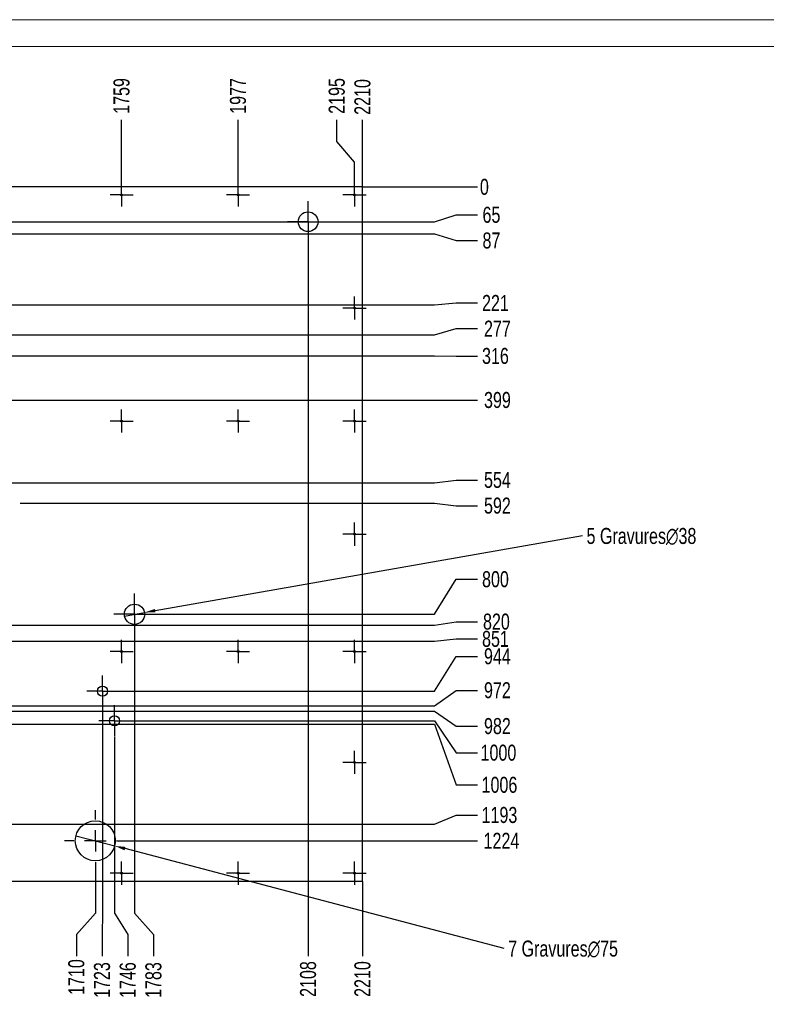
# Model space of a CAD drawing. Header units: millimetres. Extents: x 0 to 841, y 0 to 594.
# Tile 21 of 30: x 190 to 329, y 410 to 594. Entities that reach past the tile are written whole.
import ezdxf

# ---------------------------------------------------------------- set-up
doc = ezdxf.new("R2010")
doc.units = ezdxf.units.MM
doc.header["$PDSIZE"] = -1
doc.linetypes.add('CENTERX2', pattern=[20.32, 12.7, -2.54, 2.54, -2.54])
for name, color, linetype in [('COTES', 1, 'Continuous'), ('GRAVURES', 9, 'Continuous'), ('TRAIT-MIXTES', 3, 'CENTERX2')]:
    doc.layers.add(name, color=color, linetype=linetype)
doc.layers.add('TRAIT-FORT', color=4, linetype='Continuous', lineweight=25)
doc.styles.add('SLDTEXTSTYLE0', font='TXT', dxfattribs={"width": 0.75})
doc.dimstyles.new('SLDDIMSTYLE2', dxfattribs={"dimtxt": 3, "dimasz": 0.333333, "dimexe": 0, "dimexo": 0.0625, "dimgap": 0.75, "dimtad": 0, "dimtih": 1, "dimtoh": 1, "dimdec": 0, "dimlfac": 10, "dimrnd": 1e-09, "dimdsep": 46, "dimtxsty": 'SLDTEXTSTYLE0', "dimblk1": 'ORIGIN', "dimblk2": 'ORIGIN', "dimsah": 1, "dimcen": 0.09, "dimadec": 0, "dimazin": 2, "dimtfac": 1, "dimtdec": 0, "dimtofl": 0, "dimtmove": 0, "dimatfit": 3, "dimldrblk": 'ORIGIN', "dimfxl": 1, "dimfrac": 2, "dimtolj": 1, "dimtzin": 12, "dimarcsym": 0})
doc.dimstyles.new('SLDDIMSTYLE3', dxfattribs={"dimtxt": 3, "dimasz": 2, "dimexe": 0, "dimexo": 0.0625, "dimgap": 0.75, "dimtad": 0, "dimtih": 1, "dimtoh": 1, "dimdec": 0, "dimlfac": 10, "dimrnd": 1e-09, "dimzin": 12, "dimdsep": 46, "dimtxsty": 'SLDTEXTSTYLE0', "dimsah": 1, "dimcen": 0.09, "dimadec": 0, "dimazin": 3, "dimtfac": 1, "dimtdec": 0, "dimtofl": 0, "dimtmove": 0, "dimatfit": 3, "dimfxl": 1, "dimfrac": 2, "dimtolj": 1, "dimtzin": 12, "dimarcsym": 0})
doc.dimstyles.new('SLDDIMSTYLE4', dxfattribs={"dimtxt": 3, "dimasz": 2, "dimexe": 0, "dimexo": 0.0625, "dimgap": 0.75, "dimtad": 0, "dimtih": 1, "dimtoh": 1, "dimdec": 0, "dimlfac": 10, "dimrnd": 1e-09, "dimzin": 12, "dimdsep": 46, "dimtxsty": 'SLDTEXTSTYLE0', "dimblk1": 'NONE', "dimsah": 1, "dimcen": 0, "dimadec": 0, "dimazin": 3, "dimtfac": 1, "dimtdec": 0, "dimtmove": 0, "dimatfit": 3, "dimldrblk": 'NONE', "dimfxl": 1, "dimfrac": 2, "dimtolj": 1, "dimtzin": 12, "dimarcsym": 0})

# ---------------------------------------------------------------- blocks, each defined once
blk = doc.blocks.new('_D_131')
at = {"layer": 'COTES', "color": 0, "lineweight": -2, "transparency": 16777216}
for p, q in [((203.69, 434.43), (203.69, 426.67)), ((203.69, 426.67), (200.14, 422.67)), ((200.14, 422.67), (200.14, 418.67))]:
    blk.add_line(p, q, dxfattribs=at)
at = {"layer": 'Defpoints', "color": 0, "transparency": 16777216}
for p in [(203.69, 434.5), (32.7, 432.68), (200.14, 418.67)]:
    blk.add_point(p, dxfattribs=at)
at = {"layer": 'COTES', "color": 0, "transparency": 16777216, "insert": (200.14, 414.73), "char_height": 3, "attachment_point": 5, "rotation": 90, "style": 'SLDTEXTSTYLE0'}
blk.add_mtext('\\A1;1710', dxfattribs=at)
blk = doc.blocks.new('_D_132')
at = {"layer": 'COTES', "color": 0, "lineweight": -2, "transparency": 16777216}
for p, q in [((205.02, 465.25), (205.02, 426.67)), ((205.02, 426.67), (204.95, 422.67)), ((204.95, 422.67), (204.95, 418.67))]:
    blk.add_line(p, q, dxfattribs=at)
at = {"layer": 'Defpoints', "color": 0, "transparency": 16777216}
for p in [(205.02, 465.31), (32.7, 432.68), (204.95, 418.67)]:
    blk.add_point(p, dxfattribs=at)
at = {"layer": 'COTES', "color": 0, "transparency": 16777216, "insert": (204.95, 414.17), "char_height": 3, "attachment_point": 5, "rotation": 90, "style": 'SLDTEXTSTYLE0'}
blk.add_mtext('\\A1;1723', dxfattribs=at)
blk = doc.blocks.new('_D_133')
at = {"layer": 'COTES', "color": 0, "lineweight": -2, "transparency": 16777216}
for p, q in [((207.27, 459.68), (207.27, 426.67)), ((207.27, 426.67), (209.76, 422.67)), ((209.76, 422.67), (209.76, 418.67))]:
    blk.add_line(p, q, dxfattribs=at)
at = {"layer": 'Defpoints', "color": 0, "transparency": 16777216}
for p in [(207.27, 459.75), (32.7, 432.68), (209.76, 418.67)]:
    blk.add_point(p, dxfattribs=at)
at = {"layer": 'COTES', "color": 0, "transparency": 16777216, "insert": (209.76, 414.17), "char_height": 3, "attachment_point": 5, "rotation": 90, "style": 'SLDTEXTSTYLE0'}
blk.add_mtext('\\A1;1746', dxfattribs=at)
blk = doc.blocks.new('_D_134')
at = {"layer": 'COTES', "color": 0, "lineweight": -2, "transparency": 16777216}
for p, q in [((211.02, 478.7), (211.02, 426.67)), ((211.02, 426.67), (214.57, 422.67)), ((214.57, 422.67), (214.57, 418.67))]:
    blk.add_line(p, q, dxfattribs=at)
at = {"layer": 'Defpoints', "color": 0, "transparency": 16777216}
for p in [(211.02, 478.76), (32.7, 432.68), (214.57, 418.67)]:
    blk.add_point(p, dxfattribs=at)
at = {"layer": 'COTES', "color": 0, "transparency": 16777216, "insert": (214.57, 414.17), "char_height": 3, "attachment_point": 5, "rotation": 90, "style": 'SLDTEXTSTYLE0'}
blk.add_mtext('\\A1;1783', dxfattribs=at)
blk = doc.blocks.new('_D_135')
at = {"layer": 'COTES', "color": 0, "lineweight": -2, "transparency": 16777216}
blk.add_line((243.52, 552.25), (243.52, 418.67), dxfattribs=at)
at = {"layer": 'Defpoints', "color": 0, "transparency": 16777216}
for p in [(243.52, 552.32), (32.7, 432.68), (243.52, 418.67)]:
    blk.add_point(p, dxfattribs=at)
at = {"layer": 'COTES', "color": 0, "transparency": 16777216, "insert": (243.52, 414.36), "char_height": 3, "attachment_point": 5, "rotation": 90, "style": 'SLDTEXTSTYLE0'}
blk.add_mtext('\\A1;2108', dxfattribs=at)
blk = doc.blocks.new('_D_136')
at = {"layer": 'COTES', "color": 0, "lineweight": -2, "transparency": 16777216}
blk.add_line((253.7, 432.62), (253.7, 418.67), dxfattribs=at)
at = {"layer": 'Defpoints', "color": 0, "transparency": 16777216}
for p in [(32.7, 432.68), (253.7, 432.68), (253.7, 418.67)]:
    blk.add_point(p, dxfattribs=at)
at = {"layer": 'COTES', "color": 0, "transparency": 16777216, "insert": (253.7, 414.36), "char_height": 3, "attachment_point": 5, "rotation": 90, "style": 'SLDTEXTSTYLE0'}
blk.add_mtext('\\A1;2210', dxfattribs=at)
blk = doc.blocks.new('_D_146')
at = {"layer": 'COTES', "color": 0, "lineweight": -2, "transparency": 16777216}
blk.add_line((208.6, 563.41), (208.6, 575.22), dxfattribs=at)
at = {"layer": 'Defpoints', "color": 0, "transparency": 16777216}
for p in [(208.6, 575.22), (32.7, 562.68), (208.6, 563.35)]:
    blk.add_point(p, dxfattribs=at)
at = {"layer": 'COTES', "color": 0, "transparency": 16777216, "insert": (208.6, 579.72), "char_height": 3, "attachment_point": 5, "rotation": 90, "style": 'SLDTEXTSTYLE0'}
blk.add_mtext('\\A1;1759', dxfattribs=at)
blk = doc.blocks.new('_D_147')
at = {"layer": 'COTES', "color": 0, "lineweight": -2, "transparency": 16777216}
blk.add_line((230.4, 563.41), (230.4, 575.22), dxfattribs=at)
at = {"layer": 'Defpoints', "color": 0, "transparency": 16777216}
for p in [(230.4, 575.22), (32.7, 562.68), (230.4, 563.35)]:
    blk.add_point(p, dxfattribs=at)
at = {"layer": 'COTES', "color": 0, "transparency": 16777216, "insert": (230.4, 579.72), "char_height": 3, "attachment_point": 5, "rotation": 90, "style": 'SLDTEXTSTYLE0'}
blk.add_mtext('\\A1;1977', dxfattribs=at)
blk = doc.blocks.new('_D_148')
at = {"layer": 'COTES', "color": 0, "lineweight": -2, "transparency": 16777216}
for p, q in [((248.89, 571.22), (248.89, 575.22)), ((252.2, 567.35), (248.89, 571.22)), ((252.2, 563.41), (252.2, 567.35))]:
    blk.add_line(p, q, dxfattribs=at)
at = {"layer": 'Defpoints', "color": 0, "transparency": 16777216}
for p in [(248.89, 575.22), (32.7, 562.68), (252.2, 563.35)]:
    blk.add_point(p, dxfattribs=at)
at = {"layer": 'COTES', "color": 0, "transparency": 16777216, "insert": (248.89, 579.72), "char_height": 3, "attachment_point": 5, "rotation": 90, "style": 'SLDTEXTSTYLE0'}
blk.add_mtext('\\A1;2195', dxfattribs=at)
blk = doc.blocks.new('_D_149')
at = {"layer": 'COTES', "color": 0, "lineweight": -2, "transparency": 16777216}
blk.add_line((253.7, 562.74), (253.7, 575.22), dxfattribs=at)
at = {"layer": 'Defpoints', "color": 0, "transparency": 16777216}
for p in [(253.7, 575.22), (32.7, 562.68), (253.7, 562.68)]:
    blk.add_point(p, dxfattribs=at)
at = {"layer": 'COTES', "color": 0, "transparency": 16777216, "insert": (253.7, 579.53), "char_height": 3, "attachment_point": 5, "rotation": 90, "style": 'SLDTEXTSTYLE0'}
blk.add_mtext('\\A1;2210', dxfattribs=at)
blk = doc.blocks.new('_D_162')
at = {"layer": 'COTES', "color": 0, "lineweight": -2, "transparency": 16777216}
blk.add_line((253.76, 562.68), (275.21, 562.68), dxfattribs=at)
at = {"layer": 'Defpoints', "color": 0, "transparency": 16777216}
for p in [(253.7, 562.68), (253.7, 562.68), (275.21, 562.68)]:
    blk.add_point(p, dxfattribs=at)
at = {"layer": 'COTES', "color": 0, "transparency": 16777216, "insert": (276.52, 562.68), "char_height": 3, "attachment_point": 5, "style": 'SLDTEXTSTYLE0'}
blk.add_mtext('\\A1;0', dxfattribs=at)
blk = doc.blocks.new('_Origin')
at = {"color": 0, "linetype": 'ByBlock', "lineweight": -2}
blk.add_line((0, 0), (-1, 0), dxfattribs=at)
blk.add_circle((0, 0), 0.5, dxfattribs=at)
blk = doc.blocks.new('_D_163')
at = {"layer": 'COTES', "color": 0, "lineweight": -2, "transparency": 16777216}
for p, q in [((267.21, 556.17), (271.21, 557.45)), ((271.21, 557.45), (275.21, 557.45)), ((182.44, 556.17), (267.21, 556.17))]:
    blk.add_line(p, q, dxfattribs=at)
at = {"layer": 'Defpoints', "color": 0, "transparency": 16777216}
for p in [(253.7, 562.68), (275.21, 557.45), (182.37, 556.17)]:
    blk.add_point(p, dxfattribs=at)
at = {"layer": 'COTES', "color": 0, "transparency": 16777216, "insert": (277.84, 557.45), "char_height": 3, "attachment_point": 5, "style": 'SLDTEXTSTYLE0'}
blk.add_mtext('\\A1;65', dxfattribs=at)
blk = doc.blocks.new('_D_164')
at = {"layer": 'COTES', "color": 0, "lineweight": -2, "transparency": 16777216}
for p, q in [((169.21, 553.93), (267.21, 553.93)), ((267.21, 553.93), (271.21, 552.64)), ((271.21, 552.64), (275.21, 552.64))]:
    blk.add_line(p, q, dxfattribs=at)
at = {"layer": 'Defpoints', "color": 0, "transparency": 16777216}
for p in [(253.7, 562.68), (169.15, 553.93), (275.21, 552.64)]:
    blk.add_point(p, dxfattribs=at)
at = {"layer": 'COTES', "color": 0, "transparency": 16777216, "insert": (277.84, 552.64), "char_height": 3, "attachment_point": 5, "style": 'SLDTEXTSTYLE0'}
blk.add_mtext('\\A1;87', dxfattribs=at)
blk = doc.blocks.new('_D_165')
at = {"layer": 'COTES', "color": 0, "lineweight": -2, "transparency": 16777216}
for p, q in [((178.81, 540.58), (267.21, 540.58)), ((267.21, 540.58), (271.21, 540.96)), ((271.21, 540.96), (275.21, 540.96))]:
    blk.add_line(p, q, dxfattribs=at)
at = {"layer": 'Defpoints', "color": 0, "transparency": 16777216}
for p in [(253.7, 562.68), (178.75, 540.58), (275.21, 540.96)]:
    blk.add_point(p, dxfattribs=at)
at = {"layer": 'COTES', "color": 0, "transparency": 16777216, "insert": (278.59, 540.96), "char_height": 3, "attachment_point": 5, "style": 'SLDTEXTSTYLE0'}
blk.add_mtext('\\A1;221', dxfattribs=at)
blk = doc.blocks.new('_D_166')
at = {"layer": 'COTES', "color": 0, "lineweight": -2, "transparency": 16777216}
for p, q in [((181.06, 535.02), (267.21, 535.02)), ((267.21, 535.02), (271.21, 536.15)), ((271.21, 536.15), (275.21, 536.15))]:
    blk.add_line(p, q, dxfattribs=at)
at = {"layer": 'Defpoints', "color": 0, "transparency": 16777216}
for p in [(253.7, 562.68), (181, 535.02), (275.21, 536.15)]:
    blk.add_point(p, dxfattribs=at)
at = {"layer": 'COTES', "color": 0, "transparency": 16777216, "insert": (278.96, 536.15), "char_height": 3, "attachment_point": 5, "style": 'SLDTEXTSTYLE0'}
blk.add_mtext('\\A1;277', dxfattribs=at)
blk = doc.blocks.new('_D_167')
at = {"layer": 'COTES', "color": 0, "lineweight": -2, "transparency": 16777216}
for p, q in [((112.65, 531.08), (267.21, 531.08)), ((267.21, 531.08), (271.21, 531.02)), ((271.21, 531.02), (275.21, 531.02))]:
    blk.add_line(p, q, dxfattribs=at)
at = {"layer": 'Defpoints', "color": 0, "transparency": 16777216}
for p in [(253.7, 562.68), (112.59, 531.08), (275.21, 531.02)]:
    blk.add_point(p, dxfattribs=at)
at = {"layer": 'COTES', "color": 0, "transparency": 16777216, "insert": (278.59, 531.02), "char_height": 3, "attachment_point": 5, "style": 'SLDTEXTSTYLE0'}
blk.add_mtext('\\A1;316', dxfattribs=at)
blk = doc.blocks.new('_D_168')
at = {"layer": 'COTES', "color": 0, "lineweight": -2, "transparency": 16777216}
blk.add_line((98.93, 522.77), (275.21, 522.77), dxfattribs=at)
at = {"layer": 'Defpoints', "color": 0, "transparency": 16777216}
for p in [(253.7, 562.68), (98.86, 522.77), (275.21, 522.77)]:
    blk.add_point(p, dxfattribs=at)
at = {"layer": 'COTES', "color": 0, "transparency": 16777216, "insert": (278.96, 522.77), "char_height": 3, "attachment_point": 5, "style": 'SLDTEXTSTYLE0'}
blk.add_mtext('\\A1;399', dxfattribs=at)
blk = doc.blocks.new('_D_169')
at = {"layer": 'COTES', "color": 0, "lineweight": -2, "transparency": 16777216}
for p, q in [((112.45, 507.3), (267.21, 507.3)), ((267.21, 507.3), (271.21, 507.8)), ((271.21, 507.8), (275.21, 507.8))]:
    blk.add_line(p, q, dxfattribs=at)
at = {"layer": 'Defpoints', "color": 0, "transparency": 16777216}
for p in [(253.7, 562.68), (112.39, 507.3), (275.21, 507.8)]:
    blk.add_point(p, dxfattribs=at)
at = {"layer": 'COTES', "color": 0, "transparency": 16777216, "insert": (278.96, 507.8), "char_height": 3, "attachment_point": 5, "style": 'SLDTEXTSTYLE0'}
blk.add_mtext('\\A1;554', dxfattribs=at)
blk = doc.blocks.new('_D_170')
at = {"layer": 'COTES', "color": 0, "lineweight": -2, "transparency": 16777216}
for p, q in [((189.59, 503.49), (267.21, 503.49)), ((267.21, 503.49), (271.21, 502.99)), ((271.21, 502.99), (275.21, 502.99))]:
    blk.add_line(p, q, dxfattribs=at)
at = {"layer": 'Defpoints', "color": 0, "transparency": 16777216}
for p in [(253.7, 562.68), (189.53, 503.49), (275.21, 502.99)]:
    blk.add_point(p, dxfattribs=at)
at = {"layer": 'COTES', "color": 0, "transparency": 16777216, "insert": (278.96, 502.99), "char_height": 3, "attachment_point": 5, "style": 'SLDTEXTSTYLE0'}
blk.add_mtext('\\A1;592', dxfattribs=at)
blk = doc.blocks.new('_D_171')
at = {"layer": 'COTES', "color": 0, "lineweight": -2, "transparency": 16777216}
for p, q in [((267.21, 482.66), (271.21, 489.21)), ((271.21, 489.21), (275.21, 489.21)), ((214.99, 482.66), (267.21, 482.66))]:
    blk.add_line(p, q, dxfattribs=at)
at = {"layer": 'Defpoints', "color": 0, "transparency": 16777216}
for p in [(253.7, 562.68), (275.21, 489.21), (214.92, 482.66)]:
    blk.add_point(p, dxfattribs=at)
at = {"layer": 'COTES', "color": 0, "transparency": 16777216, "insert": (278.59, 489.21), "char_height": 3, "attachment_point": 5, "style": 'SLDTEXTSTYLE0'}
blk.add_mtext('\\A1;800', dxfattribs=at)
blk = doc.blocks.new('_D_172')
at = {"layer": 'COTES', "color": 0, "lineweight": -2, "transparency": 16777216}
for p, q in [((267.21, 480.64), (271.21, 481.27)), ((271.21, 481.27), (275.21, 481.27)), ((133.03, 480.64), (267.21, 480.64))]:
    blk.add_line(p, q, dxfattribs=at)
at = {"layer": 'Defpoints', "color": 0, "transparency": 16777216}
for p in [(253.7, 562.68), (275.21, 481.27), (132.97, 480.64)]:
    blk.add_point(p, dxfattribs=at)
at = {"layer": 'COTES', "color": 0, "transparency": 16777216, "insert": (278.77, 481.27), "char_height": 3, "attachment_point": 5, "style": 'SLDTEXTSTYLE0'}
blk.add_mtext('\\A1;820', dxfattribs=at)
blk = doc.blocks.new('_D_173')
at = {"layer": 'COTES', "color": 0, "lineweight": -2, "transparency": 16777216}
for p, q in [((52.17, 477.61), (267.21, 477.61)), ((267.21, 477.61), (271.21, 478.04)), ((271.21, 478.04), (275.21, 478.04))]:
    blk.add_line(p, q, dxfattribs=at)
at = {"layer": 'Defpoints', "color": 0, "transparency": 16777216}
for p in [(253.7, 562.68), (52.11, 477.61), (275.21, 478.04)]:
    blk.add_point(p, dxfattribs=at)
at = {"layer": 'COTES', "color": 0, "transparency": 16777216, "insert": (278.59, 478.04), "char_height": 3, "attachment_point": 5, "style": 'SLDTEXTSTYLE0'}
blk.add_mtext('\\A1;851', dxfattribs=at)
blk = doc.blocks.new('_D_174')
at = {"layer": 'COTES', "color": 0, "lineweight": -2, "transparency": 16777216}
for p, q in [((267.21, 468.26), (271.21, 474.78)), ((271.21, 474.78), (275.21, 474.78)), ((208.03, 468.26), (267.21, 468.26))]:
    blk.add_line(p, q, dxfattribs=at)
at = {"layer": 'Defpoints', "color": 0, "transparency": 16777216}
for p in [(253.7, 562.68), (275.21, 474.78), (207.97, 468.26)]:
    blk.add_point(p, dxfattribs=at)
at = {"layer": 'COTES', "color": 0, "transparency": 16777216, "insert": (278.96, 474.78), "char_height": 3, "attachment_point": 5, "style": 'SLDTEXTSTYLE0'}
blk.add_mtext('\\A1;944', dxfattribs=at)
blk = doc.blocks.new('_D_175')
at = {"layer": 'COTES', "color": 0, "lineweight": -2, "transparency": 16777216}
for p, q in [((267.21, 465.5), (271.21, 468.42)), ((271.21, 468.42), (275.21, 468.42)), ((44.74, 465.5), (267.21, 465.5))]:
    blk.add_line(p, q, dxfattribs=at)
at = {"layer": 'Defpoints', "color": 0, "transparency": 16777216}
for p in [(253.7, 562.68), (275.21, 468.42), (44.68, 465.5)]:
    blk.add_point(p, dxfattribs=at)
at = {"layer": 'COTES', "color": 0, "transparency": 16777216, "insert": (278.96, 468.42), "char_height": 3, "attachment_point": 5, "style": 'SLDTEXTSTYLE0'}
blk.add_mtext('\\A1;972', dxfattribs=at)
blk = doc.blocks.new('_D_176')
at = {"layer": 'COTES', "color": 0, "lineweight": -2, "transparency": 16777216}
for p, q in [((60.11, 464.52), (267.21, 464.52)), ((267.21, 464.52), (271.21, 461.71)), ((271.21, 461.71), (275.21, 461.71))]:
    blk.add_line(p, q, dxfattribs=at)
at = {"layer": 'Defpoints', "color": 0, "transparency": 16777216}
for p in [(253.7, 562.68), (60.05, 464.52), (275.21, 461.71)]:
    blk.add_point(p, dxfattribs=at)
at = {"layer": 'COTES', "color": 0, "transparency": 16777216, "insert": (278.96, 461.71), "char_height": 3, "attachment_point": 5, "style": 'SLDTEXTSTYLE0'}
blk.add_mtext('\\A1;982', dxfattribs=at)
blk = doc.blocks.new('_D_177')
at = {"layer": 'COTES', "color": 0, "lineweight": -2, "transparency": 16777216}
for p, q in [((210.28, 462.7), (267.21, 462.7)), ((267.21, 462.7), (271.21, 456.73)), ((271.21, 456.73), (275.21, 456.73))]:
    blk.add_line(p, q, dxfattribs=at)
at = {"layer": 'Defpoints', "color": 0, "transparency": 16777216}
for p in [(253.7, 562.68), (210.22, 462.7), (275.21, 456.73)]:
    blk.add_point(p, dxfattribs=at)
at = {"layer": 'COTES', "color": 0, "transparency": 16777216, "insert": (279.15, 456.73), "char_height": 3, "attachment_point": 5, "style": 'SLDTEXTSTYLE0'}
blk.add_mtext('\\A1;1000', dxfattribs=at)
blk = doc.blocks.new('_D_178')
at = {"layer": 'COTES', "color": 0, "lineweight": -2, "transparency": 16777216}
for p, q in [((65.6, 462.08), (267.21, 462.08)), ((267.21, 462.08), (271.21, 450.71)), ((271.21, 450.71), (275.21, 450.71))]:
    blk.add_line(p, q, dxfattribs=at)
at = {"layer": 'Defpoints', "color": 0, "transparency": 16777216}
for p in [(253.7, 562.68), (65.53, 462.08), (275.21, 450.71)]:
    blk.add_point(p, dxfattribs=at)
at = {"layer": 'COTES', "color": 0, "transparency": 16777216, "insert": (279.34, 450.71), "char_height": 3, "attachment_point": 5, "style": 'SLDTEXTSTYLE0'}
blk.add_mtext('\\A1;1006', dxfattribs=at)
blk = doc.blocks.new('_D_179')
at = {"layer": 'COTES', "color": 0, "lineweight": -2, "transparency": 16777216}
for p, q in [((267.21, 443.37), (271.21, 445.06)), ((271.21, 445.06), (275.21, 445.06)), ((94.44, 443.37), (267.21, 443.37))]:
    blk.add_line(p, q, dxfattribs=at)
at = {"layer": 'Defpoints', "color": 0, "transparency": 16777216}
for p in [(253.7, 562.68), (275.21, 445.06), (94.37, 443.37)]:
    blk.add_point(p, dxfattribs=at)
at = {"layer": 'COTES', "color": 0, "transparency": 16777216, "insert": (279.34, 445.06), "char_height": 3, "attachment_point": 5, "style": 'SLDTEXTSTYLE0'}
blk.add_mtext('\\A1;1193', dxfattribs=at)
blk = doc.blocks.new('_D_180')
at = {"layer": 'COTES', "color": 0, "lineweight": -2, "transparency": 16777216}
blk.add_line((209.5, 440.25), (275.21, 440.25), dxfattribs=at)
at = {"layer": 'Defpoints', "color": 0, "transparency": 16777216}
for p in [(253.7, 562.68), (209.44, 440.25), (275.21, 440.25)]:
    blk.add_point(p, dxfattribs=at)
at = {"layer": 'COTES', "color": 0, "transparency": 16777216, "insert": (279.71, 440.25), "char_height": 3, "attachment_point": 5, "style": 'SLDTEXTSTYLE0'}
blk.add_mtext('\\A1;1224', dxfattribs=at)
blk = doc.blocks.new('_D_181')
at = {"layer": 'COTES', "color": 0, "lineweight": -2, "transparency": 16777216}
for p, q in [((200.06, 441.2), (207.31, 439.29)), ((280.22, 420.06), (209.25, 438.78))]:
    blk.add_line(p, q, dxfattribs=at)
at = {"layer": 'COTES', "color": 0, "transparency": 16777216}
blk.add_solid([(209.33, 439.1), (209.16, 438.46), (207.31, 439.29)], dxfattribs=at)
at = {"layer": 'Defpoints', "color": 0, "transparency": 16777216}
for p in [(200.06, 441.2), (207.31, 439.29)]:
    blk.add_point(p, dxfattribs=at)
at = {"layer": 'COTES', "color": 0, "transparency": 16777216, "insert": (280.97, 421.56), "char_height": 3, "attachment_point": 1, "style": 'SLDTEXTSTYLE0'}
blk.add_mtext('\\A1;7 Gravures∅75', dxfattribs=at)
blk = doc.blocks.new('_None')
blk = doc.blocks.new('_D_182')
at = {"layer": 'COTES', "color": 0, "lineweight": -2, "transparency": 16777216}
for p, q in [((294.89, 497.33), (214.86, 483.33)), ((209.15, 482.34), (212.89, 482.99))]:
    blk.add_line(p, q, dxfattribs=at)
at = {"layer": 'COTES', "color": 0, "transparency": 16777216}
blk.add_solid([(214.81, 483.66), (214.92, 483.01), (212.89, 482.99)], dxfattribs=at)
at = {"layer": 'Defpoints', "color": 0, "transparency": 16777216}
for p in [(209.15, 482.34), (212.89, 482.99)]:
    blk.add_point(p, dxfattribs=at)
at = {"layer": 'COTES', "color": 0, "transparency": 16777216, "insert": (295.64, 498.83), "char_height": 3, "attachment_point": 1, "style": 'SLDTEXTSTYLE0'}
blk.add_mtext('\\A1;5 Gravures∅38', dxfattribs=at)
blk = doc.blocks.new('SW_CENTERMARKSYMBOL_73')
at = {"layer": 'TRAIT-MIXTES', "color": 0}
for p, q in [((0, 2), (0, 2.17)), ((0, 0), (0, 2)), ((-2, 0), (-2.17, 0)), ((0, 0), (-2, 0)), ((0, 0), (0, -2)), ((0, 0), (2, 0)), ((2, 0), (2.17, 0)), ((0, -2), (0, -2.17))]:
    blk.add_line(p, q, dxfattribs=at)
blk = doc.blocks.new('SW_CENTERMARKSYMBOL_74')
at = {"layer": 'TRAIT-MIXTES', "color": 0}
for p, q in [((0, 2), (0, 2.17)), ((0, 0), (0, 2)), ((-2, 0), (-2.17, 0)), ((0, 0), (-2, 0)), ((0, 0), (0, -2)), ((0, 0), (2, 0)), ((2, 0), (2.17, 0)), ((0, -2), (0, -2.17))]:
    blk.add_line(p, q, dxfattribs=at)
blk = doc.blocks.new('SW_CENTERMARKSYMBOL_75')
at = {"layer": 'TRAIT-MIXTES', "color": 0}
for p, q in [((0, 2), (0, 2.17)), ((0, 0), (0, 2)), ((-2, 0), (-2.17, 0)), ((0, 0), (-2, 0)), ((0, 0), (0, -2)), ((0, 0), (2, 0)), ((2, 0), (2.17, 0)), ((0, -2), (0, -2.17))]:
    blk.add_line(p, q, dxfattribs=at)
blk = doc.blocks.new('SW_CENTERMARKSYMBOL_86')
at = {"layer": 'TRAIT-MIXTES', "color": 0}
for p, q in [((0, 2), (0, 2.17)), ((0, 0), (0, 2)), ((-2, 0), (-2.17, 0)), ((0, 0), (-2, 0)), ((0, 0), (0, -2)), ((0, 0), (2, 0)), ((2, 0), (2.17, 0)), ((0, -2), (0, -2.17))]:
    blk.add_line(p, q, dxfattribs=at)
blk = doc.blocks.new('SW_CENTERMARKSYMBOL_87')
at = {"layer": 'TRAIT-MIXTES', "color": 0}
for p, q in [((0, 2), (0, 2.17)), ((0, 0), (0, 2)), ((-2, 0), (-2.17, 0)), ((0, 0), (-2, 0)), ((0, 0), (0, -2)), ((0, 0), (2, 0)), ((2, 0), (2.17, 0)), ((0, -2), (0, -2.17))]:
    blk.add_line(p, q, dxfattribs=at)
blk = doc.blocks.new('SW_CENTERMARKSYMBOL_88')
at = {"layer": 'TRAIT-MIXTES', "color": 0}
for p, q in [((0, 2), (0, 2.17)), ((0, 0), (0, 2)), ((-2, 0), (-2.17, 0)), ((0, 0), (-2, 0)), ((0, 0), (0, -2)), ((0, 0), (2, 0)), ((2, 0), (2.17, 0)), ((0, -2), (0, -2.17))]:
    blk.add_line(p, q, dxfattribs=at)
blk = doc.blocks.new('SW_CENTERMARKSYMBOL_89')
at = {"layer": 'TRAIT-MIXTES', "color": 0}
for p, q in [((0, 2), (0, 2.17)), ((0, 0), (0, 2)), ((-2, 0), (-2.17, 0)), ((0, 0), (-2, 0)), ((0, 0), (0, -2)), ((0, 0), (2, 0)), ((2, 0), (2.17, 0)), ((0, -2), (0, -2.17))]:
    blk.add_line(p, q, dxfattribs=at)
blk = doc.blocks.new('SW_CENTERMARKSYMBOL_90')
at = {"layer": 'TRAIT-MIXTES', "color": 0}
for p, q in [((0, 2), (0, 2.17)), ((0, 0), (0, 2)), ((-2, 0), (-2.17, 0)), ((0, 0), (-2, 0)), ((0, 0), (0, -2)), ((0, 0), (2, 0)), ((2, 0), (2.17, 0)), ((0, -2), (0, -2.17))]:
    blk.add_line(p, q, dxfattribs=at)
blk = doc.blocks.new('SW_CENTERMARKSYMBOL_91')
at = {"layer": 'TRAIT-MIXTES', "color": 0}
for p, q in [((0, 2), (0, 2.17)), ((0, 0), (0, 2)), ((-2, 0), (-2.17, 0)), ((0, 0), (-2, 0)), ((0, 0), (0, -2)), ((0, 0), (2, 0)), ((2, 0), (2.17, 0)), ((0, -2), (0, -2.17))]:
    blk.add_line(p, q, dxfattribs=at)
blk = doc.blocks.new('SW_CENTERMARKSYMBOL_101')
at = {"layer": 'TRAIT-MIXTES', "color": 0}
for p, q in [((0, 2), (0, 2.17)), ((0, 0), (0, 2)), ((-2, 0), (-2.17, 0)), ((0, 0), (-2, 0)), ((0, 0), (0, -2)), ((0, 0), (2, 0)), ((2, 0), (2.17, 0)), ((0, -2), (0, -2.17))]:
    blk.add_line(p, q, dxfattribs=at)
blk = doc.blocks.new('SW_CENTERMARKSYMBOL_102')
at = {"layer": 'TRAIT-MIXTES', "color": 0}
for p, q in [((0, 2), (0, 2.17)), ((0, 0), (0, 2)), ((-2, 0), (-2.17, 0)), ((0, 0), (-2, 0)), ((0, 0), (0, -2)), ((0, 0), (2, 0)), ((2, 0), (2.17, 0)), ((0, -2), (0, -2.17))]:
    blk.add_line(p, q, dxfattribs=at)
blk = doc.blocks.new('SW_CENTERMARKSYMBOL_103')
at = {"layer": 'TRAIT-MIXTES', "color": 0}
for p, q in [((0, 2), (0, 2.17)), ((0, 0), (0, 2)), ((-2, 0), (-2.17, 0)), ((0, 0), (-2, 0)), ((0, 0), (0, -2)), ((0, 0), (2, 0)), ((2, 0), (2.17, 0)), ((0, -2), (0, -2.17))]:
    blk.add_line(p, q, dxfattribs=at)
blk = doc.blocks.new('SW_CENTERMARKSYMBOL_111')
at = {"layer": 'TRAIT-MIXTES', "color": 0}
for p, q in [((0, 2), (0, 2.17)), ((0, 0), (0, 2)), ((-2, 0), (-2.17, 0)), ((0, 0), (-2, 0)), ((0, 0), (0, -2)), ((0, 0), (2, 0)), ((2, 0), (2.17, 0)), ((0, -2), (0, -2.17))]:
    blk.add_line(p, q, dxfattribs=at)
blk = doc.blocks.new('SW_CENTERMARKSYMBOL_112')
at = {"layer": 'TRAIT-MIXTES', "color": 0}
for p, q in [((0, 2), (0, 2.17)), ((0, 0), (0, 2)), ((-2, 0), (-2.17, 0)), ((0, 0), (-2, 0)), ((0, 0), (0, -2)), ((0, 0), (2, 0)), ((2, 0), (2.17, 0)), ((0, -2), (0, -2.17))]:
    blk.add_line(p, q, dxfattribs=at)
blk = doc.blocks.new('SW_CENTERMARKSYMBOL_113')
at = {"layer": 'TRAIT-MIXTES', "color": 0}
for p, q in [((0, 2), (0, 2.17)), ((0, 0), (0, 2)), ((-2, 0), (-2.17, 0)), ((0, 0), (-2, 0)), ((0, 0), (0, -2)), ((0, 0), (2, 0)), ((2, 0), (2.17, 0)), ((0, -2), (0, -2.17))]:
    blk.add_line(p, q, dxfattribs=at)
blk = doc.blocks.new('SW_CENTERMARKSYMBOL_127')
at = {"layer": 'TRAIT-MIXTES', "color": 0}
for p, q in [((0, 2), (0, 3.85)), ((0, 0), (0, 2)), ((-2, 0), (-3.85, 0)), ((0, 0), (-2, 0)), ((0, 0), (0, -2)), ((0, 0), (2, 0)), ((2, 0), (3.85, 0)), ((0, -2), (0, -3.85))]:
    blk.add_line(p, q, dxfattribs=at)
blk = doc.blocks.new('SW_CENTERMARKSYMBOL_129')
at = {"layer": 'TRAIT-MIXTES', "color": 0}
for p, q in [((0, 4), (0, 5.75)), ((0, 0), (0, 2)), ((-4, 0), (-5.75, 0)), ((0, 0), (-2, 0)), ((0, 0), (0, -2)), ((0, 0), (2, 0)), ((4, 0), (5.75, 0)), ((0, -4), (0, -5.75))]:
    blk.add_line(p, q, dxfattribs=at)
blk = doc.blocks.new('SW_CENTERMARKSYMBOL_131')
at = {"layer": 'TRAIT-MIXTES', "color": 0}
for p, q in [((0, 2), (0, 3.9)), ((0, 0), (0, 2)), ((-2, 0), (-3.9, 0)), ((0, 0), (-2, 0)), ((0, 0), (0, -2)), ((0, 0), (2, 0)), ((2, 0), (3.9, 0)), ((0, -2), (0, -3.9))]:
    blk.add_line(p, q, dxfattribs=at)
blk = doc.blocks.new('SW_CENTERMARKSYMBOL_137')
at = {"layer": 'TRAIT-MIXTES', "color": 0}
for p, q in [((0, 2), (0, 2.95)), ((0, 0), (0, 2)), ((-2, 0), (-2.95, 0)), ((0, 0), (-2, 0)), ((0, 0), (0, -2)), ((0, 0), (2, 0)), ((2, 0), (2.95, 0)), ((0, -2), (0, -2.95))]:
    blk.add_line(p, q, dxfattribs=at)
blk = doc.blocks.new('SW_CENTERMARKSYMBOL_138')
at = {"layer": 'TRAIT-MIXTES', "color": 0}
for p, q in [((0, 2), (0, 2.95)), ((0, 0), (0, 2)), ((-2, 0), (-2.95, 0)), ((0, 0), (-2, 0)), ((0, 0), (0, -2)), ((0, 0), (2, 0)), ((2, 0), (2.95, 0)), ((0, -2), (0, -2.95))]:
    blk.add_line(p, q, dxfattribs=at)

msp = doc.modelspace()

# ---------------------------------------------------------------- linework, layer by layer
at = {"lineweight": 18}
for p, q in [((841, 594), (0, 594)), ((836, 589), (5, 589))]:
    msp.add_line(p, q, dxfattribs=at)
at = {"layer": 'GRAVURES', "lineweight": 25}
for centre, radius in [((243.5227, 556.1658), 1.85), ((211.0227, 482.6629), 1.9), ((203.6857, 440.2473), 3.75)]:
    msp.add_circle(centre, radius, dxfattribs=at)
at = {"layer": 'TRAIT-FORT', "lineweight": 25}
for p, q in [((253.7012, 562.6803), (32.7012, 562.6803)), ((253.7012, 432.6803), (253.7012, 562.6803)), ((129.3005, 432.6803), (253.7012, 432.6803))]:
    msp.add_line(p, q, dxfattribs=at)
for centre, radius in [((208.6012, 561.1803), 0.17), ((230.4012, 561.1803), 0.17), ((252.2012, 561.1803), 0.17), ((252.2012, 540.0137), 0.17), ((208.6012, 518.847), 0.17), ((230.4012, 518.847), 0.17), ((252.2012, 518.847), 0.17), ((252.2012, 497.6803), 0.17), ((208.6012, 475.6803), 0.17), ((230.4012, 475.6803), 0.17), ((252.2012, 475.6803), 0.17), ((205.0206, 468.26), 0.95), ((207.2682, 462.6969), 0.95), ((252.2012, 454.9303), 0.17), ((208.6012, 434.1803), 0.17), ((230.4012, 434.1803), 0.17), ((252.2012, 434.1803), 0.17)]:
    msp.add_circle(centre, radius, dxfattribs=at)

# ---------------------------------------------------------------- block references
at = {"layer": 'TRAIT-MIXTES'}
for name, p in [('SW_CENTERMARKSYMBOL_111', (208.6012, 561.1803)), ('SW_CENTERMARKSYMBOL_112', (230.4012, 561.1803)), ('SW_CENTERMARKSYMBOL_113', (252.2012, 561.1803)), ('SW_CENTERMARKSYMBOL_127', (243.5227, 556.1658)), ('SW_CENTERMARKSYMBOL_75', (252.2012, 540.0137)), ('SW_CENTERMARKSYMBOL_101', (208.6012, 518.847)), ('SW_CENTERMARKSYMBOL_102', (230.4012, 518.847)), ('SW_CENTERMARKSYMBOL_103', (252.2012, 518.847)), ('SW_CENTERMARKSYMBOL_74', (252.2012, 497.6803)), ('SW_CENTERMARKSYMBOL_131', (211.0227, 482.6629)), ('SW_CENTERMARKSYMBOL_89', (208.6012, 475.6803)), ('SW_CENTERMARKSYMBOL_90', (230.4012, 475.6803)), ('SW_CENTERMARKSYMBOL_91', (252.2012, 475.6803)), ('SW_CENTERMARKSYMBOL_137', (205.0206, 468.26)), ('SW_CENTERMARKSYMBOL_138', (207.2682, 462.6969)), ('SW_CENTERMARKSYMBOL_73', (252.2012, 454.9303)), ('SW_CENTERMARKSYMBOL_129', (203.6857, 440.2473)), ('SW_CENTERMARKSYMBOL_86', (208.6012, 434.1803)), ('SW_CENTERMARKSYMBOL_88', (230.4012, 434.1803)), ('SW_CENTERMARKSYMBOL_87', (252.2012, 434.1803))]:
    msp.add_blockref(name, p, dxfattribs=at)

# ---------------------------------------------------------------- dimensions: what is measured, and where the dimension line sits
at = {"layer": 'COTES'}
for feature_location, offset, dtype, origin, dimstyle, picture, middle in [((208.6012, 563.3503), (0, 11.868), 1, (32.7012, 562.6803), 'SLDDIMSTYLE3', '_D_146', (208.6012, 579.7183)), ((230.4012, 563.3503), (0, 11.868), 1, (32.7012, 562.6803), 'SLDDIMSTYLE3', '_D_147', (230.4012, 579.7183)), ((252.2012, 563.3503), (-3.3101, 11.868), 1, (32.7012, 562.6803), 'SLDDIMSTYLE3', '_D_148', (248.8911, 579.7183)), ((253.7012, 562.6803), (0, 12.538), 1, (32.7012, 562.6803), 'SLDDIMSTYLE3', '_D_149', (253.7012, 579.5308)), ((253.7012463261, 562.6803365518), (21.5110297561, 0), 0, (253.7012463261, 562.6803365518), 'SLDDIMSTYLE2', '_D_162', (276.5247760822, 562.6803365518)), ((44.6773, 465.5006), (230.535, 2.9159), 0, (253.7012, 562.6803), 'SLDDIMSTYLE3', '_D_175', (278.9623, 468.4165)), ((52.1068, 477.6138), (223.1055, 0.4229), 0, (253.7012, 562.6803), 'SLDDIMSTYLE3', '_D_173', (278.5873, 478.0367)), ((60.0513, 464.5242), (215.1609, -2.8144), 0, (253.7012, 562.6803), 'SLDDIMSTYLE3', '_D_176', (278.9623, 461.7098)), ((65.5326, 462.0837), (209.6797, -11.3735), 0, (253.7012, 562.6803), 'SLDDIMSTYLE3', '_D_178', (279.3373, 450.7102)), ((94.3742, 443.3742), (180.8381, 1.6833), 0, (253.7012, 562.6803), 'SLDDIMSTYLE3', '_D_179', (279.3373, 445.0575)), ((98.8639, 522.7666), (176.3484, 0), 0, (253.7012, 562.6803), 'SLDDIMSTYLE3', '_D_168', (278.9623, 522.7666)), ((112.3873, 507.2963), (162.825, 0.504), 0, (253.7012, 562.6803), 'SLDDIMSTYLE3', '_D_169', (278.9623, 507.8004)), ((112.5889, 531.0821), (162.6234, -0.061), 0, (253.7012, 562.6803), 'SLDDIMSTYLE3', '_D_167', (278.5873, 531.0211)), ((132.9675, 480.6433), (142.2448, 0.6288), 0, (253.7012, 562.6803), 'SLDDIMSTYLE3', '_D_172', (278.7748, 481.2721)), ((169.1471, 553.9331), (106.0652, -1.2887), 0, (253.7012, 562.6803), 'SLDDIMSTYLE3', '_D_164', (277.8373, 552.6444)), ((178.7512, 540.5803), (96.461, 0.3765), 0, (253.7012, 562.6803), 'SLDDIMSTYLE3', '_D_165', (278.5873, 540.9568)), ((180.9989, 535.0172), (94.2134, 1.1295), 0, (253.7012, 562.6803), 'SLDDIMSTYLE3', '_D_166', (278.9623, 536.1467)), ((182.3727, 556.1658), (92.8395, 1.2887), 0, (253.7012, 562.6803), 'SLDDIMSTYLE3', '_D_163', (277.8373, 557.4545)), ((189.5257, 503.4943), (85.6866, -0.504), 0, (253.7012, 562.6803), 'SLDDIMSTYLE3', '_D_170', (278.9623, 502.9903)), ((207.9706, 468.26), (67.2417, 6.5184), 0, (253.7012, 562.6803), 'SLDDIMSTYLE3', '_D_174', (278.9623, 474.7784)), ((209.4357, 440.2473), (65.7766, 0), 0, (253.7012, 562.6803), 'SLDDIMSTYLE3', '_D_180', (279.7123, 440.2473)), ((210.2182, 462.6969), (64.9941, -5.9696), 0, (253.7012, 562.6803), 'SLDDIMSTYLE3', '_D_177', (279.1498, 456.7272)), ((214.9227, 482.6629), (60.2895, 6.5459), 0, (253.7012, 562.6803), 'SLDDIMSTYLE3', '_D_171', (278.5873, 489.2087)), ((243.5227, 552.3158), (0, -133.6438), 1, (32.7012, 432.6803), 'SLDDIMSTYLE3', '_D_135', (243.5227, 414.3595)), ((211.0227, 478.7629), (3.5467, -60.0909), 1, (32.7012, 432.6803), 'SLDDIMSTYLE3', '_D_134', (214.5694, 414.172)), ((205.0206, 465.31), (-0.0714, -46.638), 1, (32.7012, 432.6803), 'SLDDIMSTYLE3', '_D_132', (204.9492, 414.172)), ((207.2682, 459.7469), (2.4911, -41.0749), 1, (32.7012, 432.6803), 'SLDDIMSTYLE3', '_D_133', (209.7593, 414.172)), ((203.6857, 434.4973), (-3.5467, -15.8254), 1, (32.7012, 432.6803), 'SLDDIMSTYLE3', '_D_131', (200.139, 414.7345)), ((253.7012, 432.6803), (0, -14.0084), 1, (32.7012, 432.6803), 'SLDDIMSTYLE3', '_D_136', (253.7012, 414.3595))]:
    dim = msp.add_ordinate_dim(feature_location=feature_location, offset=offset, dtype=dtype, origin=origin, dimstyle=dimstyle, dxfattribs=at)
    dim.commit()
    dim.dimension.update_dxf_attribs({"geometry": picture, "text_midpoint": middle})
for p1, p2, text, picture, middle in [((209.1511, 482.3355), (212.8943, 482.9902), '5 Gravures<>', '_D_182', (294.8936, 497.3334)), ((200.0597, 441.2036), (207.3117, 439.2911), '7 Gravures<>', '_D_181', (280.2238, 420.0631))]:
    dim = msp.add_diameter_dim_2p(p1=p1, p2=p2, text=text, dimstyle='SLDDIMSTYLE4', dxfattribs=at)
    dim.commit()
    dim.dimension.update_dxf_attribs({"geometry": picture, "text_midpoint": middle, "dimtype": 163})

doc.saveas('drawing.dxf')
